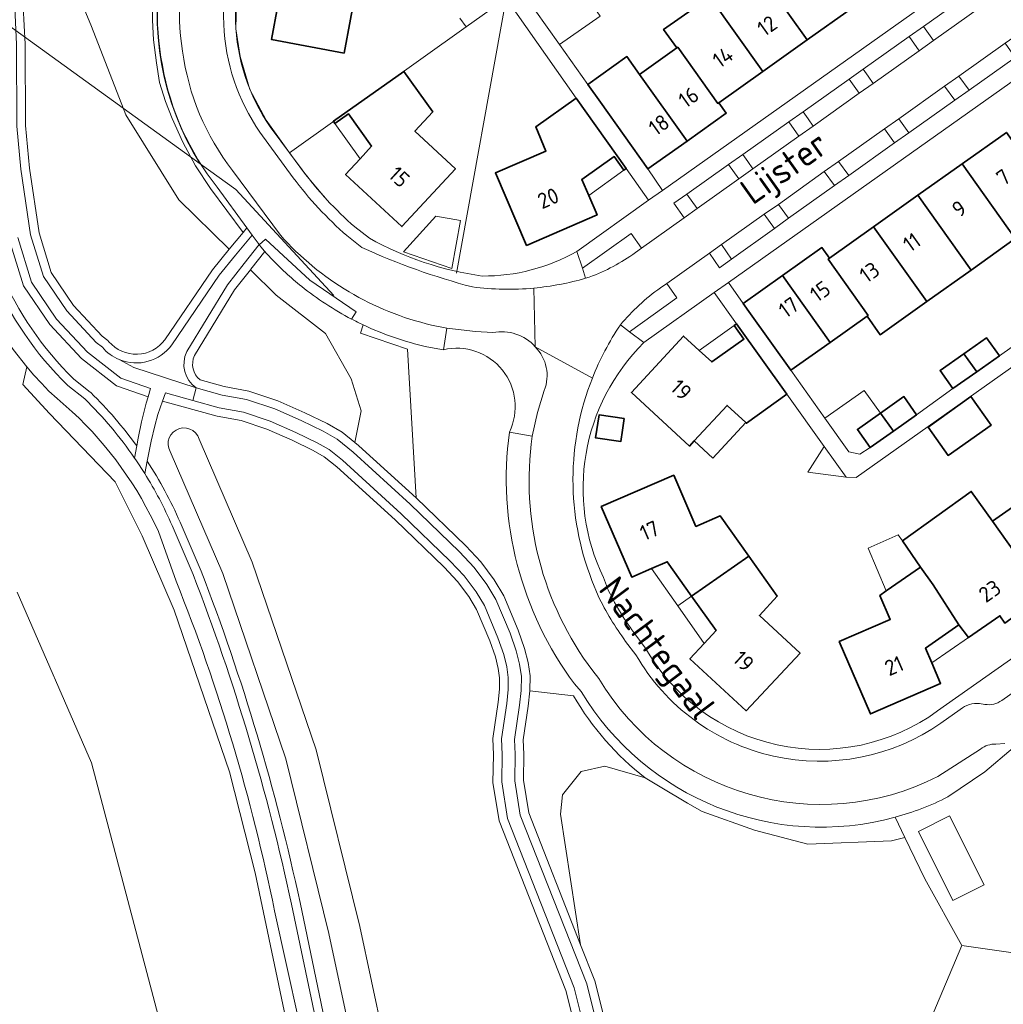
# Model space of a CAD drawing. Header units: metres. Extents: x 104777 to 177370, y 409697 to 438337.
# Tile 66 of 133: x 129737 to 129850, y 422931 to 423044. Entities that reach past the tile are written whole.
import ezdxf
from ezdxf.enums import TextEntityAlignment as Align
from ezdxf.lldxf.tags import DXFTag

# ---------------------------------------------------------------- set-up
doc = ezdxf.new("R2010")
doc.units = ezdxf.units.M
for name, color, linetype, lineweight in [('B-WE-GR-BEPLANTING_CULTUUR_VASTE PLANTENVAK-GV', 90, 'Continuous', 18), ('B-WE-GR-BOS_LOOF-GV', 40, 'Continuous', 13), ('B-WE-GR-GRAS-GV', 60, 'Continuous', 13), ('B-WE-GR-GROENVOORZIENING-GV', 80, 'Continuous', 18), ('B-WE-GR-HAAG-GV', 90, 'Continuous', 13), ('B-WE-GR-HOUTWAL-GV', 40, 'Continuous', 13), ('B-WE-KG-GRENS_PERCEEL-G', 150, 'KG-PERCEEL-SO', 18), ('B-WE-OG-BEBOUWING-G', 7, 'Continuous', 35), ('B-WE-OG-BEBOUWING-GV', 7, 'Continuous', 35), ('B-WE-OG-BEBOUWING_BASSIN-GV', 7, 'Continuous', 18), ('B-WE-OG-BEBOUWING_HUISNUMMER-T18', 10, 'Continuous', 18), ('B-WE-OG-BEBOUWING_LUIFEL-GV', 7, 'Continuous', 18), ('B-WE-OG-BEBOUWING_SCHUUR-GV', 7, 'Continuous', 18), ('B-WE-OG-BEBOUWING_STRAATNAAM-T18', 10, 'Continuous', 18), ('B-WE-OG-TERREIN_BEGROEID-GV', 7, 'Continuous', 18), ('B-WE-OG-TERREIN_ERF-GV', 7, 'Continuous', 18), ('B-WE-OG-WATER_GREPPEL-GV', 160, 'Continuous', 18), ('B-WE-VH-GESLOTENVERHARDING_ASFALT-GV', 10, 'Continuous', 18), ('B-WE-VH-HALFVERHARDING_GRAVEL-GV', 130, 'Continuous', 18), ('B-WE-VH-OPENVERHARDING_BETONSTRAATSTEEN-GV', 90, 'Continuous', 18), ('B-WE-VH-OPENVERHARDING_SIERBESTRATING-GV', 90, 'Continuous', 18), ('B-WE-VH-OPENVERHARDING_STRAATBAKSTEEN-GV', 90, 'Continuous', 18), ('B-WE-VH-OPENVERHARDING_TEGEL-GV', 90, 'Continuous', 18)]:
    doc.layers.add(name, color=color, linetype=linetype, lineweight=lineweight)
doc.styles.add('NLCS-ISO-M20-T18', font='NLCS-ISO.ttf', dxfattribs={"height": 0.036})
doc.styles.get("Standard").update_dxf_attribs({"font": 'Romans.shx'})
tags = doc.linetypes.add('KG-PERCEEL-SO', pattern='A,5.5,-2,["P",Standard,S=1.8,R=0,X=-0.5,Y=-0.9],-2,5.5,-2,[5,NLCS.SHX,S=0.75,R=0,X=0,Y=0],-2', length=19).pattern_tags.tags
tags[6] = DXFTag(74, 10)

msp = doc.modelspace()

# ---------------------------------------------------------------- linework, layer by layer
at = {"layer": 'B-WE-GR-BEPLANTING_CULTUUR_VASTE PLANTENVAK-GV', "ltscale": 20, "flags": 128}
for points in [[(129842.126, 423041.651), (129840.967, 423043.292), (129839.331, 423042.133), (129840.498, 423040.489)], [(129835.193, 423036.718), (129834.616, 423037.546), (129834.035, 423038.381), (129832.408, 423037.204), (129833.567, 423035.589)], [(129843.415, 423036.41), (129844.593, 423034.784), (129846.237, 423035.947), (129845.06, 423037.56)], [(129827.701, 423032.628), (129827.111, 423033.462), (129825.473, 423032.292), (129826.639, 423030.661), (129828.277, 423031.813)], [(129836.504, 423031.499), (129837.653, 423029.861), (129839.297, 423031.011), (129838.126, 423032.648)], [(129821.332, 423026.884), (129820.756, 423027.705), (129820.178, 423028.529), (129818.54, 423027.376), (129819.709, 423025.739)], [(129829.558, 423026.576), (129830.743, 423024.945), (129832.373, 423026.107), (129831.198, 423027.736)], [(129814.91, 423022.326), (129813.736, 423023.976), (129812.227, 423022.931), (129813.441, 423021.227)], [(129825.426, 423021.178), (129824.284, 423022.778), (129822.627, 423021.636), (129823.808, 423020.011)], [(129818.878, 423016.469), (129818.306, 423017.298), (129817.723, 423018.143), (129816.323, 423017.146), (129817.508, 423015.469)]]:
    msp.add_lwpolyline(points, close=True, dxfattribs=at)
at = {"layer": 'B-WE-GR-BOS_LOOF-GV', "ltscale": 20, "flags": 128}
for points in [[(129783.79, 422803.894), (129782.941, 422828.278), (129782.24, 422844.23), (129781.388, 422854.755), (129780.188, 422863.307), (129777.583, 422876.379), (129772.776, 422903.61), (129768.321, 422925.288), (129764.017, 422945.762), (129761.065, 422957.413), (129754.707, 422976.043), (129751.005, 422984.594), (129747.895, 422990.819), (129740.336, 422998.681), (129737.284, 423002.031), (129737.722, 423004.066), (129736.161, 423006.051)], [(129801.745, 422924.431), (129799.813, 422932.205), (129792.126, 422951.741), (129791.41, 422956.165), (129791.449, 422959.369), (129791.383, 422961.256), (129791.995, 422965.412), (129792.146, 422966.933), (129792.174, 422968.224), (129792.006, 422969.32), (129791.693, 422970.634), (129791.05, 422972.477), (129789.522, 422976.098), (129788.622, 422977.599), (129787.338, 422979.348), (129785.781, 422980.981), (129780.153, 422986.417), (129773.429, 422992.56), (129771.97, 422993.712), (129770.693, 422994.428), (129768.277, 422995.599), (129765.382, 422996.879), (129762.414, 422997.863), (129759.648, 422998.376), (129753.372, 423000.117), (129752.806, 422998.573), (129752.472, 422997.275), (129752.039, 422995.482), (129751.586, 422993.196)], [(129777.872, 422913.652), (129772.508, 422938.767), (129767.541, 422958.914), (129760.286, 422980.236), (129754.228, 422994.305), (129754.071, 422994.681), (129754, 422995.082), (129754.021, 422995.489), (129754.13, 422995.881), (129754.324, 422996.239), (129754.592, 422996.546), (129754.921, 422996.786), (129755.295, 422996.947), (129755.696, 422997.021), (129756.103, 422997.005), (129756.496, 422996.9), (129756.856, 422996.71), (129757.166, 422996.445), (129757.409, 422996.118), (129757.573, 422995.745), (129763.688, 422981.545), (129771.04, 422959.939), (129776.058, 422939.583), (129781.443, 422914.367)], [(129755.374, 422986.18), (129757.809, 422980.513)], [(129736.629, 422978.098), (129745.189, 422958.42), (129752.991, 422928.745), (129755.329, 422912.118), (129761.121, 422885.021), (129767.802, 422838.11), (129768.805, 422801.672)], [(129768.805, 422801.672), (129767.802, 422838.11), (129761.121, 422885.021), (129755.329, 422912.118), (129752.991, 422928.745), (129745.189, 422958.42), (129736.629, 422978.098)], [(129839.244, 422922.849), (129845.393, 422937.381), (129841.139, 422945.073), (129838.839, 422949.823), (129837.303, 422949.442), (129827.68, 422949.056), (129821.52, 422950.676), (129815.482, 422952.812), (129813.806, 422953.808), (129810.651, 422955.684), (129808.944, 422956.699), (129804.269, 422958.063), (129801.577, 422957.421), (129799.409, 422954.749), (129799.165, 422952.536), (129801.501, 422937.476), (129803.131, 422933.334), (129803.17, 422933.209), (129805.128, 422925.334)], [(129769.189, 422942.349), (129773.247, 422922.968), (129776.651, 422905.753), (129782.477, 422875.341), (129783.817, 422867.358)]]:
    msp.add_lwpolyline(points, dxfattribs=at)
at = {"layer": 'B-WE-GR-BOS_LOOF-GV', "ltscale": 20}
for points in [[(129751.586, 422993.196, -0.0422181), (129755.374, 422986.18)], [(129757.809, 422980.513, -0.0392467), (129769.189, 422942.349)]]:
    msp.add_lwpolyline(points, format="xyb", dxfattribs=at)
at = {"layer": 'B-WE-GR-GRAS-GV', "ltscale": 20, "flags": 128}
for points in [[(129741.112, 423053.116), (129745.169, 423043.271), (129749.145, 423033.082), (129755.216, 423023.311), (129761.048, 423017.614), (129762.63, 423019.542), (129758.884, 423024.617), (129757.159, 423027.207), (129755.701, 423029.944), (129754.471, 423032.659), (129753.71, 423034.636), (129753.025, 423036.822), (129752.644, 423039.09), (129752.327, 423041.757), (129752.188, 423043.999), (129752.188, 423046.12)], [(129750.384, 422994.946), (129750.547, 422995.862), (129750.942, 422997.729), (129751.486, 422999.868), (129751.698, 423000.609), (129748.068, 423001.867), (129744.02, 423005.026), (129740.372, 423008.947), (129737.362, 423013.385), (129735.71, 423018.737)], [(129765.123, 423017.359), (129763.536, 423015.336), (129763.469, 423015.25), (129766.453, 423012.335), (129772.141, 423007.92), (129775.096, 423002.69), (129776.227, 422998.976), (129775.516, 422995.347), (129775.927, 422995.015), (129775.974, 422994.975), (129782.544, 422988.974), (129781.578, 423006.11), (129776.14, 423007.951), (129776.461, 423008.9)], [(129743.131, 423002.651), (129745.018, 423001.162), (129745.099, 423001.092)], [(129884.25, 422919.821), (129885.106, 422924.718), (129885.135, 422924.857), (129884.711, 422924.995), (129884.862, 422925.733), (129881.824, 422927.327), (129865.069, 422934.457), (129861.494, 422935.087), (129845.393, 422937.381), (129839.244, 422922.849), (129848.052, 422902.986), (129855.244, 422901.025), (129864.195, 422909.661), (129871.562, 422904.718), (129871.566, 422904.724), (129873.202, 422907.126), (129877.001, 422910.857), (129883.674, 422918.566)]]:
    msp.add_lwpolyline(points, dxfattribs=at)
at = {"layer": 'B-WE-GR-GRAS-GV', "ltscale": 20}
for points in [[(129731.634, 423029.591, 0.1989726), (129743.131, 423002.651)], [(129765.791, 423016.633, -0.0072208), (129765.123, 423017.359)], [(129769.38, 423013.325, -0.0346484), (129765.791, 423016.633)], [(129772.15, 423011.314, -0.024211), (129769.38, 423013.325)], [(129775.127, 423009.564, -0.0242846), (129772.15, 423011.314)], [(129776.461, 423008.9, -0.0108032), (129775.127, 423009.564)], [(129745.099, 423001.092, -0.0429142), (129750.384, 422994.946)]]:
    msp.add_lwpolyline(points, format="xyb", dxfattribs=at)
at = {"layer": 'B-WE-GR-GROENVOORZIENING-GV', "ltscale": 20}
for points in [[(129753.336, 423038.804, -0.1191839), (129754.059, 423053.764)], [(129759.655, 423024.749, -0.1228892), (129753.336, 423038.804)], [(129764.735, 423017.8, 0.0039882), (129765.123, 423017.359)], [(129765.123, 423017.359, 0.0072208), (129765.791, 423016.633)], [(129765.791, 423016.633, 0.0346484), (129769.38, 423013.325)], [(129802.503, 423014.41, 0.072472), (129807.801, 423017.226)], [(129769.38, 423013.325, 0.024211), (129772.15, 423011.314)], [(129810.703, 423013.166, 0.0661695), (129806.074, 423008.894)], [(129772.15, 423011.314, 0.0242846), (129775.127, 423009.564)]]:
    msp.add_lwpolyline(points, format="xyb", dxfattribs=at)
at = {"layer": 'B-WE-GR-GROENVOORZIENING-GV', "ltscale": 20, "flags": 128}
for points in [[(129752.188, 423046.12), (129752.188, 423043.999), (129752.327, 423041.757), (129752.644, 423039.09), (129753.025, 423036.822), (129753.71, 423034.636), (129754.471, 423032.659), (129755.701, 423029.944), (129757.159, 423027.207), (129758.884, 423024.617), (129762.63, 423019.542), (129763.07, 423020.078)], [(129763.07, 423020.078), (129759.655, 423024.749)], [(129775.127, 423009.564), (129775.667, 423010.383), (129770.307, 423014.044), (129765.215, 423018.782), (129764.498, 423018.125), (129764.735, 423017.8)], [(129808.501, 423017.746), (129807.327, 423019.419), (129801.727, 423015.439), (129802.066, 423014.272), (129802.503, 423014.41)], [(129807.801, 423017.226), (129808.501, 423017.746)], [(129806.074, 423008.894), (129807.114, 423008.107), (129812.576, 423012.013), (129811.416, 423013.649), (129810.703, 423013.166)]]:
    msp.add_lwpolyline(points, dxfattribs=at)
at = {"layer": 'B-WE-GR-HAAG-GV', "ltscale": 20}
for points in [[(129753.336, 423038.804, -0.1191839), (129754.059, 423053.764)], [(129759.655, 423024.749, -0.1228892), (129753.336, 423038.804)], [(129764.735, 423017.8, 0.0039882), (129765.123, 423017.359)], [(129765.123, 423017.359, 0.0072208), (129765.791, 423016.633)], [(129765.791, 423016.633, 0.0346484), (129769.38, 423013.325)], [(129802.503, 423014.41, 0.072472), (129807.801, 423017.226)], [(129769.38, 423013.325, 0.024211), (129772.15, 423011.314)], [(129810.703, 423013.166, 0.0661695), (129806.074, 423008.894)], [(129772.15, 423011.314, 0.0242846), (129775.127, 423009.564)]]:
    msp.add_lwpolyline(points, format="xyb", dxfattribs=at)
at = {"layer": 'B-WE-GR-HAAG-GV', "ltscale": 20, "flags": 128}
for points in [[(129752.188, 423046.12), (129752.188, 423043.999), (129752.327, 423041.757), (129752.644, 423039.09), (129753.025, 423036.822), (129753.71, 423034.636), (129754.471, 423032.659), (129755.701, 423029.944), (129757.159, 423027.207), (129758.884, 423024.617), (129762.63, 423019.542), (129763.07, 423020.078), (129759.655, 423024.749)], [(129765.215, 423018.782), (129764.498, 423018.125), (129764.735, 423017.8)], [(129775.127, 423009.564), (129775.667, 423010.383), (129770.307, 423014.044), (129765.215, 423018.782)], [(129808.501, 423017.746), (129807.327, 423019.419), (129801.727, 423015.439), (129802.066, 423014.272), (129802.503, 423014.41)], [(129807.801, 423017.226), (129808.501, 423017.746)], [(129806.074, 423008.894), (129807.114, 423008.107), (129812.576, 423012.013), (129811.416, 423013.649)], [(129811.416, 423013.649), (129810.703, 423013.166)]]:
    msp.add_lwpolyline(points, dxfattribs=at)
at = {"layer": 'B-WE-GR-HOUTWAL-GV', "ltscale": 20, "flags": 128}
for points in [[(129753.62, 423007.192), (129759.093, 423015.23), (129761.048, 423017.614), (129755.216, 423023.311), (129749.145, 423033.082), (129745.169, 423043.271), (129741.112, 423053.116), (129734.352, 423063.047), (129726.588, 423074.121), (129721.366, 423084.419), (129717.258, 423094.821), (129713.764, 423107.076), (129711.692, 423110.336), (129709.053, 423108.931), (129709, 423108.905)], [(129693.297, 423082.06), (129696.976, 423080.799), (129709.162, 423076.442), (129718.958, 423072.823), (129722.326, 423070.885), (129725.352, 423068.69), (129727.496, 423066.856), (129729.477, 423064.407), (129730.862, 423062.426), (129734.431, 423055.599), (129735.34, 423053.282), (129736.516, 423049.929), (129737.327, 423045.562), (129737.526, 423041.251), (129737.587, 423031.856), (129738.036, 423026.956), (129739.132, 423019.512), (129740.55, 423014.917), (129743.117, 423011.134), (129746.392, 423007.613), (129747.042, 423007.106), (129747.19, 423006.964)], [(129757.682, 423002.551), (129760.435, 423001.789), (129763.288, 423001.261), (129766.643, 423000.148), (129769.748, 422998.776), (129772.325, 422997.527), (129774.024, 422996.551), (129775.516, 422995.347), (129776.227, 422998.976), (129775.096, 423002.69), (129772.141, 423007.92), (129766.453, 423012.335), (129763.469, 423015.25), (129761.649, 423012.932), (129757.033, 423005.354)]]:
    msp.add_lwpolyline(points, dxfattribs=at)
at = {"layer": 'B-WE-GR-HOUTWAL-GV', "ltscale": 20}
for points in [[(129747.19, 423006.964, 0.4858655), (129753.62, 423007.192)], [(129757.033, 423005.354, 0.3415312), (129757.682, 423002.551)]]:
    msp.add_lwpolyline(points, format="xyb", dxfattribs=at)
at = {"layer": 'B-WE-KG-GRENS_PERCEEL-G', "ltscale": 20, "flags": 128}
for points in [[(129755.168, 423057.213), (129754.614, 423055.765), (129754.129, 423054.293), (129753.714, 423052.799), (129753.371, 423051.287), (129753.099, 423049.761), (129752.9, 423048.224), (129752.774, 423046.679), (129752.721, 423045.129), (129752.742, 423043.579), (129752.836, 423042.032), (129753.003, 423040.491), (129753.243, 423038.959), (129753.555, 423037.441), (129753.939, 423035.939), (129754.394, 423034.456), (129754.918, 423032.998), (129755.51, 423031.565), (129756.17, 423030.162), (129756.896, 423028.792), (129757.685, 423027.458)], [(129767.968, 423028.723), (129765.296, 423032.469), (129763.426, 423036.001), (129762.284, 423039.831), (129761.786, 423043), (129761.923, 423047.772), (129762.835, 423051.663)], [(129730.625, 423047.047), (129757.685, 423027.458)], [(129787.22, 423014.874), (129792.909, 423046.539)], [(129792.909, 423046.539), (129788.306, 423043.258)], [(129792.909, 423046.539), (129800.995, 423035.008), (129806.733, 423026.906)], [(129787.574, 423044.249), (129788.306, 423043.258)], [(129788.306, 423043.258), (129767.968, 423028.723)], [(129769.829, 423026.229), (129767.968, 423028.723)], [(129757.685, 423027.458), (129761.784, 423024.491)], [(129772.013, 423023.604), (129769.829, 423026.229)], [(129761.784, 423024.491), (129773.091, 423012.291)]]:
    msp.add_lwpolyline(points, dxfattribs=at)
at = {"layer": 'B-WE-OG-BEBOUWING-G', "ltscale": 20, "flags": 128}
for points in [[(129774.266, 423040.224), (129776.456, 423052.015), (129780.185, 423054.667), (129776.352, 423060.056), (129772.63, 423057.412), (129774.527, 423054.739), (129774.113, 423052.445), (129768.106, 423053.566), (129765.914, 423041.778)], [(129781.143, 423038.095), (129773.032, 423032.367), (129773.204, 423032.086), (129774.774, 423033.202), (129777.436, 423029.492), (129776.107, 423028.048), (129774.428, 423026.225), (129780.923, 423020.215), (129787.086, 423026.892), (129782.427, 423031.207), (129784.477, 423033.458)]]:
    msp.add_lwpolyline(points, close=True, dxfattribs=at)
at = {"layer": 'B-WE-OG-BEBOUWING-GV', "ltscale": 20, "flags": 128}
for points in [[(129774.266, 423040.224), (129776.456, 423052.015), (129780.185, 423054.667), (129776.352, 423060.056), (129772.63, 423057.412), (129774.527, 423054.739), (129774.113, 423052.445), (129768.106, 423053.566), (129765.914, 423041.778)], [(129821.485, 423050.323), (129827.588, 423041.727), (129832.681, 423045.342), (129826.58, 423053.936)], [(129821.485, 423050.323), (129816.39, 423046.71), (129822.495, 423038.111), (129827.588, 423041.727)], [(129812.573, 423040.814), (129812.676, 423040.888), (129817.29, 423034.416), (129817.403, 423034.496), (129822.495, 423038.111), (129816.39, 423046.71), (129811.044, 423042.919)], [(129817.403, 423034.496), (129817.29, 423034.416), (129812.676, 423040.888), (129812.573, 423040.814), (129808.291, 423037.766), (129813.751, 423030.078), (129818.274, 423033.294)], [(129813.751, 423030.078), (129808.291, 423037.766), (129806.829, 423039.811), (129802.318, 423036.612), (129803.778, 423034.553), (129809.231, 423026.864)], [(129781.143, 423038.095), (129773.032, 423032.367), (129773.204, 423032.086), (129774.774, 423033.202), (129777.436, 423029.492), (129776.107, 423028.048), (129774.428, 423026.225), (129780.923, 423020.215), (129787.086, 423026.892), (129782.427, 423031.207), (129784.477, 423033.458)], [(129806.733, 423026.906), (129800.995, 423035.008), (129796.324, 423031.716), (129797.504, 423028.919), (129791.684, 423026.407), (129795.281, 423018.056), (129803.396, 423021.574), (129802.427, 423023.808), (129801.629, 423025.646), (129805.369, 423028.296), (129806.468, 423026.727)], [(129845.436, 423027.447), (129851.552, 423018.839), (129856.644, 423022.466), (129850.532, 423031.068)], [(129851.552, 423018.839), (129845.436, 423027.447), (129840.34, 423023.826), (129846.461, 423015.212)], [(129846.461, 423015.212), (129840.34, 423023.826), (129835.244, 423020.204), (129841.369, 423011.584)], [(129830.148, 423016.583), (129830.016, 423016.489), (129834.609, 423009.992), (129834.502, 423009.916), (129836.002, 423007.761), (129841.369, 423011.584), (129835.244, 423020.204)], [(129830.219, 423006.88), (129834.502, 423009.916), (129834.609, 423009.992), (129830.016, 423016.489), (129830.148, 423016.583), (129829.273, 423017.8), (129824.748, 423014.583)], [(129821.076, 423010.187), (129825.699, 423003.677), (129830.219, 423006.88), (129824.748, 423014.583), (129820.234, 423011.373)], [(129825.231, 423000.912), (129819.447, 423009.011), (129819.181, 423008.832), (129820.309, 423007.264), (129816.597, 423004.624), (129815.158, 423005.945), (129813.347, 423007.607), (129807.343, 423001.107), (129814.039, 422994.934), (129814.582, 422995.521), (129818.363, 422999.615), (129820.531, 422997.633), (129820.6, 422997.57)], [(129845.642, 423005.57), (129847.119, 423003.491), (129849.716, 423005.319), (129848.25, 423007.406)], [(129847.119, 423003.491), (129845.642, 423005.57), (129842.894, 423003.636), (129844.362, 423001.55)], [(129837.51, 422996.657), (129840.185, 422998.546), (129838.714, 423000.628), (129836.039, 422998.739)], [(129846.447, 423000.628), (129841.507, 422997.124), (129843.811, 422993.852), (129848.762, 422997.339)], [(129806.516, 422998.1), (129803.622, 422998.528), (129803.229, 422995.874), (129806.124, 422995.445), (129806.32, 422996.772)], [(129836.039, 422998.739), (129833.365, 422996.851), (129834.836, 422994.769), (129837.51, 422996.657)], [(129820.864, 422982.267), (129817.569, 422986.894), (129814.771, 422985.681), (129812.23, 422991.57), (129803.884, 422987.964), (129807.381, 422979.835), (129809.674, 422980.826), (129811.466, 422981.6), (129814.282, 422977.639)], [(129848.944, 422986.27), (129855.677, 422976.743), (129856.356, 422977.226), (129856.141, 422977.53), (129858.924, 422979.499), (129858.383, 422980.268), (129859.519, 422981.063), (129858.929, 422981.88), (129862.442, 422984.359), (129858.136, 422990.416), (129854.649, 422987.953), (129853.528, 422989.521)], [(129855.677, 422976.743), (129848.944, 422986.27), (129846.479, 422989.707), (129842.516, 422986.869), (129838.552, 422984.031), (129840.629, 422980.99), (129842.095, 422978.94), (129845.048, 422974.351), (129846.15, 422972.891), (129849.777, 422975.376), (129850.335, 422974.548), (129851.467, 422975.344), (129851.995, 422974.583), (129854.803, 422976.526), (129855.001, 422976.262)], [(129814.282, 422977.639), (129817.098, 422973.679), (129815.725, 422972.202), (129814.08, 422970.433), (129820.559, 422964.43), (129826.764, 422971.079), (129822.096, 422975.43), (129824.151, 422977.65), (129820.864, 422982.267)], [(129841.942, 422969.956), (129841.213, 422971.648), (129845.048, 422974.351), (129842.095, 422978.94), (129840.629, 422980.99), (129836.7, 422978.254), (129835.956, 422977.736), (129837.147, 422974.97), (129831.287, 422972.417), (129834.866, 422964.071), (129842.959, 422967.595)]]:
    msp.add_lwpolyline(points, close=True, dxfattribs=at)
at = {"layer": 'B-WE-OG-BEBOUWING_BASSIN-GV', "ltscale": 20, "flags": 128}
msp.add_lwpolyline([(129840.403, 422950.524), (129844.375, 422942.573), (129847.964, 422944.365), (129843.993, 422952.317)], close=True, dxfattribs=at)
at = {"layer": 'B-WE-OG-BEBOUWING_LUIFEL-GV', "ltscale": 20, "flags": 128}
for points in [[(129797.554, 423047.391), (129796.432, 423046.64), (129796.218, 423045.214), (129799.071, 423041.19), (129803.766, 423044.469), (129801.821, 423047.254), (129801.642, 423047.129), (129799.018, 423045.296)], [(129773.204, 423032.086), (129776.107, 423028.048), (129777.436, 423029.492), (129774.774, 423033.202)], [(129806.468, 423026.727), (129805.369, 423028.296), (129801.629, 423025.646), (129802.427, 423023.808)], [(129815.158, 423005.945), (129816.597, 423004.624), (129820.309, 423007.264), (129819.181, 423008.832)], [(129834.836, 422994.769), (129833.365, 422996.851), (129836.039, 422998.739), (129834.147, 423001.324), (129829.631, 422998.141), (129832.375, 422994.276), (129833.666, 422993.998)], [(129820.531, 422997.633), (129818.363, 422999.615), (129814.582, 422995.521), (129816.739, 422993.528)], [(129832.06, 422991.351), (129829.528, 422994.896), (129827.651, 422991.931)], [(129840.629, 422980.99), (129838.552, 422984.031), (129838.076, 422984.724), (129834.629, 422983.167), (129836.7, 422978.254)], [(129812.688, 422976.53), (129814.282, 422977.639), (129811.466, 422981.6), (129809.674, 422980.826)], [(129815.725, 422972.202), (129817.098, 422973.679), (129814.282, 422977.639), (129812.688, 422976.53)], [(129845.048, 422974.351), (129841.213, 422971.648), (129841.942, 422969.956), (129846.15, 422972.891)]]:
    msp.add_lwpolyline(points, close=True, dxfattribs=at)
at = {"layer": 'B-WE-OG-BEBOUWING_SCHUUR-GV', "ltscale": 20, "flags": 128}
msp.add_lwpolyline([(129787.656, 423020.941), (129784.839, 423021.436), (129781.099, 423017.318), (129786.662, 423015.384)], close=True, dxfattribs=at)
at = {"layer": 'B-WE-OG-TERREIN_BEGROEID-GV', "ltscale": 20, "flags": 128}
for points in [[(129747.19, 423006.964), (129747.042, 423007.106), (129746.392, 423007.613), (129743.117, 423011.134), (129740.55, 423014.917), (129739.132, 423019.512), (129738.036, 423026.956), (129737.587, 423031.856), (129737.526, 423041.251), (129737.327, 423045.562), (129736.516, 423049.929), (129735.34, 423053.282), (129734.431, 423055.599), (129730.862, 423062.426), (129729.477, 423064.407), (129727.496, 423066.856), (129725.352, 423068.69), (129722.326, 423070.885), (129718.958, 423072.823), (129709.162, 423076.442), (129696.976, 423080.799), (129693.297, 423082.06)], [(129692.551, 423081.258), (129696.645, 423079.855), (129708.82, 423075.502), (129718.532, 423071.914), (129721.782, 423070.045), (129724.732, 423067.904), (129726.776, 423066.156), (129728.678, 423063.805), (129730.005, 423061.906), (129733.52, 423055.183), (129734.402, 423052.934), (129735.547, 423049.671), (129736.331, 423045.447), (129736.526, 423041.225), (129736.587, 423031.807), (129737.043, 423026.837), (129738.154, 423019.29), (129739.639, 423014.479), (129742.332, 423010.509), (129745.714, 423006.874), (129746.426, 423006.318)], [(129763.68, 423019.244), (129763.07, 423020.078), (129762.63, 423019.542), (129761.048, 423017.614), (129759.093, 423015.23), (129753.62, 423007.192)], [(129735.71, 423018.737), (129737.362, 423013.385), (129740.372, 423008.947), (129744.02, 423005.026), (129748.068, 423001.867), (129751.698, 423000.609), (129751.974, 423001.572), (129748.552, 423002.757), (129744.698, 423005.765), (129741.156, 423009.572), (129738.273, 423013.823), (129736.688, 423018.958)], [(129754.428, 423006.602), (129759.894, 423014.63), (129761.767, 423016.912), (129763.68, 423019.244)], [(129764.735, 423017.8), (129764.498, 423018.125), (129764.476, 423018.155), (129762.749, 423015.953), (129760.826, 423013.503), (129756.147, 423005.822)], [(129763.469, 423015.25), (129763.536, 423015.336), (129765.123, 423017.359)], [(129757.033, 423005.354), (129761.649, 423012.932), (129763.469, 423015.25)], [(129776.461, 423008.9), (129776.14, 423007.951), (129781.578, 423006.11), (129782.544, 422988.974), (129788.273, 422983.441), (129790.028, 422981.599), (129791.539, 422979.538), (129792.645, 422977.696), (129794.322, 422973.724), (129795.056, 422971.619), (129795.444, 422969.991), (129795.679, 422968.452), (129795.642, 422966.723), (129800.698, 422966.144)], [(129791.397, 423008.011), (129789.39, 423008.117), (129786.102, 423008.535), (129785.694, 423006.03)], [(129785.694, 423006.03), (129783.78, 423006.376)], [(129742.97, 422998.88), (129741.21, 423000.418), (129740.28, 423001.273), (129739.407, 423002.186), (129738.534, 423003.099), (129737.722, 423004.066), (129737.284, 423002.031), (129740.336, 422998.681), (129747.895, 422990.819), (129751.005, 422984.594), (129754.707, 422976.043), (129761.065, 422957.413), (129764.017, 422945.762), (129768.321, 422925.288), (129772.776, 422903.61), (129777.583, 422876.379), (129780.188, 422863.307), (129781.388, 422854.755), (129782.24, 422844.23), (129782.941, 422828.278), (129783.79, 422803.894)], [(129745.099, 423001.092), (129745.018, 423001.162), (129743.131, 423002.651)], [(129742.468, 423001.9), (129744.399, 423000.377)], [(129757.226, 423001.642), (129760.21, 423000.814), (129763.038, 423000.29), (129766.283, 422999.214), (129769.328, 422997.868), (129771.857, 422996.642), (129773.458, 422995.723), (129775.299, 422994.237), (129781.859, 422988.245), (129787.563, 422982.736), (129789.259, 422980.956), (129790.705, 422978.984), (129791.751, 422977.242), (129793.388, 422973.364), (129794.095, 422971.337), (129794.462, 422969.799), (129794.677, 422968.387), (129794.643, 422966.783), (129794.476, 422965.097), (129793.889, 422961.125), (129793.948, 422959.432), (129793.912, 422956.35), (129794.551, 422952.405), (129802.2, 422932.968), (129804.163, 422925.069)], [(129805.128, 422925.334), (129803.17, 422933.209), (129803.131, 422933.334), (129801.501, 422937.476), (129795.521, 422952.671), (129794.913, 422956.425), (129794.948, 422959.444), (129794.891, 422961.069), (129795.469, 422964.974), (129795.642, 422966.723), (129795.679, 422968.452), (129795.444, 422969.991), (129795.056, 422971.619), (129794.322, 422973.724), (129792.645, 422977.696), (129791.539, 422979.538), (129790.028, 422981.599), (129788.273, 422983.441), (129782.544, 422988.974), (129775.974, 422994.975), (129775.927, 422995.015), (129775.516, 422995.347), (129774.024, 422996.551), (129772.325, 422997.527), (129769.748, 422998.776), (129766.643, 423000.148), (129763.288, 423001.261), (129760.435, 423001.789), (129757.682, 423002.551)], [(129802.716, 422924.672), (129800.768, 422932.51), (129793.096, 422952.007), (129792.411, 422956.239), (129792.449, 422959.38), (129792.385, 422961.2), (129792.988, 422965.29), (129793.145, 422966.873), (129793.175, 422968.289), (129792.988, 422969.512), (129792.654, 422970.915), (129791.984, 422972.836), (129790.416, 422976.552), (129789.455, 422978.153), (129788.106, 422979.991), (129786.491, 422981.686), (129780.838, 422987.146), (129774.077, 422993.323), (129772.528, 422994.546), (129771.156, 422995.315), (129768.697, 422996.507), (129765.742, 422997.813), (129762.664, 422998.834), (129759.873, 422999.351), (129756.86, 423000.186), (129753.717, 423001.058), (129753.372, 423000.117), (129759.648, 422998.376), (129762.414, 422997.863), (129765.382, 422996.879), (129768.277, 422995.599), (129770.693, 422994.428), (129771.97, 422993.712), (129773.429, 422992.56), (129780.153, 422986.417), (129785.781, 422980.981), (129787.338, 422979.348), (129788.622, 422977.599), (129789.522, 422976.098), (129791.05, 422972.477), (129791.693, 422970.634), (129792.006, 422969.32), (129792.174, 422968.224), (129792.146, 422966.933), (129791.995, 422965.412), (129791.383, 422961.256), (129791.449, 422959.369), (129791.41, 422956.165), (129792.126, 422951.741), (129799.813, 422932.205), (129801.745, 422924.431)], [(129793.303, 422996.551), (129795.927, 422996.068), (129796.532, 422998.813), (129797.309, 423001.329)], [(129750.137, 422993.56), (129750.384, 422994.946)], [(129751.586, 422993.196), (129751.305, 422991.778)], [(129754.457, 422985.781), (129756.876, 422980.153)], [(129757.809, 422980.513), (129755.374, 422986.18)], [(129754.912, 422979.387), (129752.875, 422985.074)], [(129801.555, 422966.66), (129800.809, 422967.531)], [(129800.698, 422966.144), (129795.642, 422966.723), (129795.469, 422964.974), (129794.891, 422961.069), (129794.948, 422959.444), (129794.913, 422956.425), (129795.521, 422952.671), (129801.501, 422937.476), (129799.165, 422952.536), (129799.409, 422954.749), (129801.577, 422957.421), (129804.269, 422958.063), (129808.944, 422956.699)], [(129808.944, 422956.699), (129810.651, 422955.684), (129813.806, 422953.808), (129815.482, 422952.812), (129821.52, 422950.676), (129827.68, 422949.056), (129837.303, 422949.442), (129838.839, 422949.823), (129837.704, 422952.167)], [(129780.971, 422866.579), (129779.231, 422875.864), (129773.718, 422904.95), (129770.445, 422922.476), (129766.251, 422941.384)], [(129768.211, 422942.139), (129772.267, 422922.768), (129775.669, 422905.562), (129781.493, 422875.164), (129782.836, 422867.163)], [(129783.817, 422867.358), (129782.477, 422875.341), (129776.651, 422905.753), (129773.247, 422922.968), (129769.189, 422942.349)]]:
    msp.add_lwpolyline(points, dxfattribs=at)
at = {"layer": 'B-WE-OG-TERREIN_BEGROEID-GV', "ltscale": 20}
for points in [[(129730.634, 423029.581, 0.1993334), (129742.468, 423001.9)], [(129743.131, 423002.651, -0.1989726), (129731.634, 423029.591)], [(129765.123, 423017.359, -0.0039882), (129764.735, 423017.8)], [(129783.78, 423006.376, -0.0545368), (129776.461, 423008.9)], [(129753.62, 423007.192, -0.4858655), (129747.19, 423006.964)], [(129796.273, 423006.37, 0.2668266), (129791.397, 423008.011)], [(129746.426, 423006.318, 0.1199827), (129748.374, 423004.898)], [(129748.374, 423004.898, 0.3457716), (129754.428, 423006.602)], [(129793.303, 422996.551, 0.6316889), (129785.694, 423006.03)], [(129785.694, 423006.03, -0.6316889), (129793.303, 422996.551)], [(129797.309, 423001.329, 0.2999691), (129796.273, 423006.37)], [(129756.147, 423005.822, 0.3648526), (129757.226, 423001.642)], [(129757.682, 423002.551, -0.3415312), (129757.033, 423005.354)], [(129744.399, 423000.377, -0.0482356), (129750.137, 422993.56)], [(129750.384, 422994.946, 0.0429142), (129745.099, 423001.092)], [(129752.875, 422985.074, 0.0998648), (129742.97, 422998.88)], [(129800.809, 422967.531, -0.1966888), (129793.303, 422996.551)], [(129755.374, 422986.18, 0.0422181), (129751.586, 422993.196)], [(129751.305, 422991.778, -0.0366283), (129754.457, 422985.781)], [(129756.876, 422980.153, -0.039247), (129768.211, 422942.139)], [(129769.189, 422942.349, 0.0392467), (129757.809, 422980.513)], [(129766.251, 422941.384, 0.0453306), (129754.912, 422979.387)], [(129837.704, 422952.167, -0.3356251), (129801.555, 422966.66)], [(129800.698, 422966.144, 0.09651), (129808.944, 422956.699)], [(129808.944, 422956.699, -0.09651), (129800.698, 422966.144)]]:
    msp.add_lwpolyline(points, format="xyb", dxfattribs=at)
at = {"layer": 'B-WE-OG-TERREIN_ERF-GV', "ltscale": 20, "flags": 128}
for points in [[(129832.681, 423045.342), (129827.588, 423041.727), (129822.495, 423038.111), (129817.403, 423034.496), (129818.274, 423033.294), (129813.751, 423030.078), (129809.231, 423026.864), (129810.92, 423024.384), (129810.929, 423024.371), (129857.028, 423057.115), (129856.121, 423058.39), (129878.233, 423073.743), (129878.238, 423073.746)], [(129776.456, 423052.015), (129774.266, 423040.224), (129765.914, 423041.778), (129768.106, 423053.566)], [(129865.284, 423046.981), (129818.524, 423013.781), (129820.234, 423011.373), (129824.748, 423014.583), (129829.273, 423017.8), (129830.148, 423016.583), (129835.244, 423020.204), (129840.34, 423023.826), (129845.436, 423027.447), (129850.532, 423031.068)], [(129801.05, 423017.37), (129809.325, 423023.256), (129806.733, 423026.906), (129806.468, 423026.727), (129805.369, 423028.296), (129801.629, 423025.646), (129802.427, 423023.808), (129803.396, 423021.574), (129795.281, 423018.056), (129791.684, 423026.407), (129797.504, 423028.919), (129796.324, 423031.716), (129800.995, 423035.008), (129792.909, 423046.539)], [(129796.218, 423045.214), (129799.071, 423041.19), (129802.318, 423036.612), (129806.829, 423039.811), (129808.291, 423037.766), (129812.573, 423040.814), (129811.044, 423042.919), (129816.39, 423046.71)], [(129765.761, 423031.714), (129769.425, 423026.75)], [(129775.508, 423020.188), (129777.171, 423018.89)], [(129873.115, 423019.599), (129833.239, 422991.318), (129832.06, 422991.351), (129829.528, 422994.896), (129825.231, 423000.912), (129820.6, 422997.57), (129820.531, 422997.633), (129818.363, 422999.615), (129814.582, 422995.521), (129814.039, 422994.934), (129807.343, 423001.107), (129813.347, 423007.607), (129815.158, 423005.945), (129816.597, 423004.624), (129820.309, 423007.264), (129819.181, 423008.832), (129819.447, 423009.011), (129816.876, 423012.611), (129808.781, 423006.863)], [(129851.552, 423018.839), (129846.461, 423015.212), (129841.369, 423011.584), (129836.002, 423007.761), (129834.502, 423009.916), (129830.219, 423006.88), (129825.699, 423003.677), (129829.631, 422998.141), (129832.375, 422994.276), (129833.666, 422993.998), (129834.836, 422994.769), (129833.365, 422996.851), (129836.039, 422998.739), (129838.714, 423000.628), (129840.185, 422998.546), (129844.362, 423001.55), (129842.894, 423003.636), (129845.642, 423005.57), (129848.25, 423007.406), (129849.716, 423005.319), (129854.641, 423008.831)], [(129842.6, 422964.416), (129851.663, 422970.799), (129880.409, 422991.045)], [(129850.335, 422974.548), (129849.777, 422975.376), (129846.15, 422972.891), (129845.048, 422974.351), (129841.213, 422971.648), (129841.942, 422969.956), (129842.959, 422967.595), (129834.866, 422964.071), (129831.287, 422972.417), (129837.147, 422974.97), (129835.956, 422977.736), (129836.7, 422978.254), (129840.629, 422980.99), (129838.552, 422984.031), (129842.516, 422986.869), (129846.479, 422989.707), (129848.944, 422986.27), (129853.528, 422989.521)], [(129804.14, 422979.775), (129804.717, 422978.252)], [(129807.849, 422973.159), (129808.944, 422971.698)], [(129889.684, 422954.323), (129890.288, 422957.548), (129887.358, 422958.129), (129887.35, 422958.13), (129886.752, 422958.238), (129885.7, 422958.407), (129874.51, 422960.433), (129870.049, 422961.159), (129869.509, 422961.275), (129866.568, 422961.79), (129862.392, 422962.542), (129860.99, 422962.782), (129860.969, 422962.786), (129856.778, 422963.548), (129856.417, 422964.05), (129853.162, 422961.736), (129851.3, 422960.153), (129848.062, 422957.402), (129843.783, 422954.506)], [(129837.704, 422952.167), (129838.839, 422949.823), (129841.139, 422945.073), (129845.393, 422937.381), (129861.494, 422935.087)]]:
    msp.add_lwpolyline(points, dxfattribs=at)
at = {"layer": 'B-WE-OG-TERREIN_ERF-GV', "ltscale": 20}
for points in [[(129765.385, 423057.063, 0.1542487), (129761.77, 423043.91)], [(129761.77, 423043.91, 0.1469975), (129765.761, 423031.714)], [(129769.425, 423026.75, 0.0522735), (129775.508, 423020.188)], [(129777.171, 423018.89, 0.0932573), (129790.175, 423014.527)], [(129790.175, 423014.527, 0.1330736), (129801.05, 423017.37)], [(129808.781, 423006.863, 0.3202507), (129804.14, 422979.775)], [(129804.717, 422978.252, 0.0451214), (129807.849, 422973.159)], [(129808.944, 422971.698, 0.4485366), (129842.6, 422964.416)], [(129843.783, 422954.506, -0.0506161), (129837.704, 422952.167)]]:
    msp.add_lwpolyline(points, format="xyb", dxfattribs=at)
at = {"layer": 'B-WE-OG-TERREIN_ERF-GV', "ltscale": 20, "flags": 128}
for points in [[(129773.204, 423032.086), (129773.032, 423032.367), (129781.143, 423038.095), (129784.477, 423033.458), (129782.427, 423031.207), (129787.086, 423026.892), (129780.923, 423020.215), (129774.428, 423026.225), (129776.107, 423028.048), (129777.436, 423029.492), (129774.774, 423033.202)], [(129846.447, 423000.628), (129848.762, 422997.339), (129843.811, 422993.852), (129841.507, 422997.124)], [(129806.516, 422998.1), (129806.32, 422996.772), (129806.124, 422995.445), (129803.229, 422995.874), (129803.622, 422998.528)], [(129815.725, 422972.202), (129817.098, 422973.679), (129814.282, 422977.639), (129811.466, 422981.6), (129809.674, 422980.826), (129807.381, 422979.835), (129803.884, 422987.964), (129812.23, 422991.57), (129814.771, 422985.681), (129817.569, 422986.894), (129820.864, 422982.267), (129824.151, 422977.65), (129822.096, 422975.43), (129826.764, 422971.079), (129820.559, 422964.43), (129814.08, 422970.433)], [(129840.403, 422950.524), (129843.993, 422952.317), (129847.964, 422944.365), (129844.375, 422942.573)]]:
    msp.add_lwpolyline(points, close=True, dxfattribs=at)
at = {"layer": 'B-WE-OG-WATER_GREPPEL-GV', "ltscale": 20, "flags": 128}
msp.add_lwpolyline([(129781.443, 422914.367), (129776.058, 422939.583), (129771.04, 422959.939), (129763.688, 422981.545), (129757.573, 422995.745), (129757.409, 422996.118), (129757.166, 422996.445), (129756.856, 422996.71), (129756.496, 422996.9), (129756.103, 422997.005), (129755.696, 422997.021), (129755.295, 422996.947), (129754.921, 422996.786), (129754.592, 422996.546), (129754.324, 422996.239), (129754.13, 422995.881), (129754.021, 422995.489), (129754, 422995.082), (129754.071, 422994.681), (129754.228, 422994.305), (129760.286, 422980.236), (129767.541, 422958.914), (129772.508, 422938.767), (129777.872, 422913.652)], dxfattribs=at)
at = {"layer": 'B-WE-VH-GESLOTENVERHARDING_ASFALT-GV', "ltscale": 20, "flags": 128}
msp.add_lwpolyline([(129804.163, 422925.069), (129802.2, 422932.968), (129794.551, 422952.405), (129793.912, 422956.35), (129793.948, 422959.432), (129793.889, 422961.125), (129794.476, 422965.097), (129794.643, 422966.783), (129794.677, 422968.387), (129794.462, 422969.799), (129794.095, 422971.337), (129793.388, 422973.364), (129791.751, 422977.242), (129790.705, 422978.984), (129789.259, 422980.956), (129787.563, 422982.736), (129781.859, 422988.245), (129775.299, 422994.237), (129773.458, 422995.723), (129771.857, 422996.642), (129769.328, 422997.868), (129766.283, 422999.214), (129763.038, 423000.29), (129760.21, 423000.814), (129757.226, 423001.642), (129756.86, 423000.186), (129759.873, 422999.351), (129762.664, 422998.834), (129765.742, 422997.813), (129768.697, 422996.507), (129771.156, 422995.315), (129772.528, 422994.546), (129774.077, 422993.323), (129780.838, 422987.146), (129786.491, 422981.686), (129788.106, 422979.991), (129789.455, 422978.153), (129790.416, 422976.552), (129791.984, 422972.836), (129792.654, 422970.915), (129792.988, 422969.512), (129793.175, 422968.289), (129793.145, 422966.873), (129792.988, 422965.29), (129792.385, 422961.2), (129792.449, 422959.38), (129792.411, 422956.239), (129793.096, 422952.007), (129800.768, 422932.51), (129802.716, 422924.672)], dxfattribs=at)
at = {"layer": 'B-WE-VH-HALFVERHARDING_GRAVEL-GV', "ltscale": 20, "flags": 128}
for points in [[(129746.426, 423006.318), (129745.714, 423006.874), (129742.332, 423010.509), (129739.639, 423014.479), (129738.154, 423019.29), (129737.043, 423026.837), (129736.587, 423031.807)], [(129736.688, 423018.958), (129738.273, 423013.823), (129741.156, 423009.572), (129744.698, 423005.765), (129748.552, 423002.757), (129751.974, 423001.572), (129751.698, 423000.609), (129751.486, 422999.868), (129750.942, 422997.729), (129750.547, 422995.862), (129750.384, 422994.946), (129750.137, 422993.56)], [(129756.147, 423005.822), (129760.826, 423013.503), (129762.749, 423015.953), (129764.476, 423018.155), (129763.68, 423019.244), (129761.767, 423016.912), (129759.894, 423014.63), (129754.428, 423006.602)], [(129734.732, 423008.132), (129736.161, 423006.051), (129737.722, 423004.066), (129738.534, 423003.099), (129739.407, 423002.186), (129740.28, 423001.273), (129741.21, 423000.418), (129742.97, 422998.88)], [(129748.374, 423004.898), (129750.05, 423003.986), (129757.226, 423001.642)], [(129751.305, 422991.778), (129751.586, 422993.196), (129752.039, 422995.482), (129752.472, 422997.275), (129752.806, 422998.573), (129753.372, 423000.117), (129753.717, 423001.058), (129756.86, 423000.186), (129757.226, 423001.642), (129750.05, 423003.986), (129748.374, 423004.898)], [(129744.399, 423000.377), (129742.468, 423001.9)], [(129756.876, 422980.153), (129754.457, 422985.781)], [(129752.875, 422985.074), (129754.912, 422979.387)], [(129766.251, 422941.384), (129770.445, 422922.476), (129773.718, 422904.95), (129779.231, 422875.864), (129780.971, 422866.579)], [(129782.836, 422867.163), (129781.493, 422875.164), (129775.669, 422905.562), (129772.267, 422922.768), (129768.211, 422942.139)]]:
    msp.add_lwpolyline(points, dxfattribs=at)
at = {"layer": 'B-WE-VH-HALFVERHARDING_GRAVEL-GV', "ltscale": 20}
for points in [[(129742.468, 423001.9, -0.1993334), (129730.634, 423029.581)], [(129748.374, 423004.898, -0.1199827), (129746.426, 423006.318)], [(129754.428, 423006.602, -0.3457716), (129748.374, 423004.898)], [(129757.226, 423001.642, -0.3648526), (129756.147, 423005.822)], [(129750.137, 422993.56, 0.0482356), (129744.399, 423000.377)], [(129742.97, 422998.88, -0.0998648), (129752.875, 422985.074)], [(129751.305, 422991.778, 0.0114526), (129750.137, 422993.56)], [(129750.137, 422993.56, -0.0114526), (129751.305, 422991.778)], [(129754.457, 422985.781, 0.0366283), (129751.305, 422991.778)], [(129768.211, 422942.139, 0.039247), (129756.876, 422980.153)], [(129754.912, 422979.387, -0.0453306), (129766.251, 422941.384)]]:
    msp.add_lwpolyline(points, format="xyb", dxfattribs=at)
at = {"layer": 'B-WE-VH-OPENVERHARDING_BETONSTRAATSTEEN-GV', "ltscale": 20, "flags": 128}
for points in [[(129879.899, 423068.474), (129876.956, 423066.375), (129872.027, 423062.889), (129870.402, 423061.744), (129865.497, 423058.271), (129863.878, 423057.109), (129858.993, 423053.627), (129856.298, 423051.725), (129854.764, 423050.636), (129849.054, 423046.579), (129847.45, 423045.446), (129842.126, 423041.651), (129840.498, 423040.489), (129835.193, 423036.718), (129833.567, 423035.589), (129828.277, 423031.813), (129826.639, 423030.661), (129821.332, 423026.884), (129819.709, 423025.739), (129814.91, 423022.326), (129813.441, 423021.227), (129808.501, 423017.746), (129807.801, 423017.226)], [(129810.703, 423013.166), (129811.416, 423013.649), (129816.323, 423017.146), (129817.723, 423018.143), (129822.627, 423021.636), (129824.284, 423022.778), (129829.558, 423026.576), (129831.198, 423027.736), (129836.504, 423031.499), (129838.126, 423032.648), (129843.415, 423036.41), (129845.06, 423037.56), (129850.4, 423041.367), (129851.983, 423042.482), (129857.688, 423046.535), (129859.189, 423047.625), (129861.907, 423049.531), (129866.805, 423053.008), (129868.431, 423054.169), (129873.337, 423057.643), (129874.956, 423058.788), (129879.88, 423062.255), (129882.279, 423063.988)], [(129768.408, 423025.857), (129764.57, 423031.117)], [(129761.399, 423026.701), (129766.927, 423019.23)], [(129776.324, 423017.797), (129774.595, 423019.182)], [(129802.503, 423014.41), (129802.066, 423014.272)], [(129796.12, 423013.14), (129796.273, 423006.37), (129802.85, 423002.778)], [(129796.273, 423006.37), (129796.12, 423013.14)], [(129784.345, 423008.878), (129786.102, 423008.535), (129789.39, 423008.117), (129791.397, 423008.011)], [(129802.85, 423002.778), (129796.273, 423006.37)], [(129797.309, 423001.329), (129796.532, 422998.813), (129795.927, 422996.068)], [(129803.519, 422977.677), (129802.808, 422979.442)], [(129807.87, 422970.877), (129806.686, 422972.433)], [(129802.89, 422969.042), (129803.58, 422968.155)], [(129853.162, 422961.736), (129856.417, 422964.05), (129853.54, 422968.135), (129849.984, 422965.63)], [(129848.052, 422965.176), (129847.45, 422965.256)], [(129845.221, 422964.591), (129842.992, 422963.018)], [(129849.306, 422960.605), (129850.366, 422960.647)], [(129842.641, 422956.862), (129847.559, 422960.008)]]:
    msp.add_lwpolyline(points, dxfattribs=at)
at = {"layer": 'B-WE-VH-OPENVERHARDING_BETONSTRAATSTEEN-GV', "ltscale": 20}
for points in [[(129760.42, 423043.532, -0.1561067), (129764.107, 423057.568)], [(129756.944, 423054.414, 0.1269693), (129755.655, 423040.434)], [(129764.57, 423031.117, -0.1448243), (129760.42, 423043.532)], [(129755.655, 423040.434, 0.1306507), (129761.399, 423026.701)], [(129774.595, 423019.182, -0.0545834), (129768.408, 423025.857)], [(129766.927, 423019.23, 0.1549099), (129784.345, 423008.878)], [(129789.034, 423013.269, -0.0413999), (129776.324, 423017.797)], [(129807.801, 423017.226, -0.072472), (129802.503, 423014.41)], [(129802.066, 423014.272, -0.0474365), (129796.12, 423013.14)], [(129796.12, 423013.14, -0.0555934), (129789.034, 423013.269)], [(129806.074, 423008.894, -0.0661695), (129810.703, 423013.166)], [(129802.85, 423002.778, -0.0543505), (129806.074, 423008.894)], [(129791.397, 423008.011, -0.2668266), (129796.273, 423006.37)], [(129796.273, 423006.37, -0.2999691), (129797.309, 423001.329)], [(129802.808, 422979.442, -0.1894985), (129802.85, 423002.778)], [(129795.927, 422996.068, 0.1991013), (129802.89, 422969.042)], [(129806.686, 422972.433, -0.0448196), (129803.519, 422977.677)], [(129842.992, 422963.018, -0.4403735), (129807.87, 422970.877)], [(129803.58, 422968.155, 0.393459), (129842.641, 422956.862)], [(129847.45, 422965.256, 0.2086471), (129845.221, 422964.591)], [(129849.984, 422965.63, -0.2080208), (129848.052, 422965.176)], [(129847.559, 422960.008, -0.1801962), (129849.306, 422960.605)]]:
    msp.add_lwpolyline(points, format="xyb", dxfattribs=at)
at = {"layer": 'B-WE-VH-OPENVERHARDING_SIERBESTRATING-GV', "ltscale": 20, "flags": 128}
for points in [[(129842.126, 423041.651), (129847.45, 423045.446), (129846.259, 423047.056), (129840.967, 423043.292)], [(129834.035, 423038.381), (129834.616, 423037.546), (129835.193, 423036.718), (129840.498, 423040.489), (129839.331, 423042.133)], [(129850.4, 423041.367), (129845.06, 423037.56), (129846.237, 423035.947), (129851.525, 423039.702)], [(129832.408, 423037.204), (129827.111, 423033.462), (129827.701, 423032.628), (129828.277, 423031.813), (129833.567, 423035.589)], [(129839.297, 423031.011), (129844.593, 423034.784), (129843.415, 423036.41), (129838.126, 423032.648)], [(129826.639, 423030.661), (129825.473, 423032.292), (129820.178, 423028.529), (129820.756, 423027.705), (129821.332, 423026.884)], [(129831.198, 423027.736), (129832.373, 423026.107), (129837.653, 423029.861), (129836.504, 423031.499)], [(129814.91, 423022.326), (129819.709, 423025.739), (129818.54, 423027.376), (129813.736, 423023.976)], [(129825.426, 423021.178), (129830.743, 423024.945), (129829.558, 423026.576), (129824.284, 423022.778)], [(129823.808, 423020.011), (129822.627, 423021.636), (129817.723, 423018.143), (129818.306, 423017.298), (129818.878, 423016.469)]]:
    msp.add_lwpolyline(points, close=True, dxfattribs=at)
at = {"layer": 'B-WE-VH-OPENVERHARDING_STRAATBAKSTEEN-GV', "ltscale": 20}
for points in [[(129764.107, 423057.568, 0.1561067), (129760.42, 423043.532)], [(129761.77, 423043.91, -0.1542487), (129765.385, 423057.063)], [(129754.059, 423053.764, 0.1191839), (129753.336, 423038.804)], [(129755.655, 423040.434, -0.1269693), (129756.944, 423054.414)], [(129760.42, 423043.532, 0.1448243), (129764.57, 423031.117)], [(129765.761, 423031.714, -0.1469975), (129761.77, 423043.91)], [(129761.399, 423026.701, -0.1306507), (129755.655, 423040.434)], [(129753.336, 423038.804, 0.1228892), (129759.655, 423024.749)], [(129775.508, 423020.188, -0.0522735), (129769.425, 423026.75)], [(129768.408, 423025.857, 0.0545834), (129774.595, 423019.182)], [(129784.345, 423008.878, -0.1549099), (129766.927, 423019.23)], [(129790.175, 423014.527, -0.0932573), (129777.171, 423018.89)], [(129776.324, 423017.797, 0.0413999), (129789.034, 423013.269)], [(129801.05, 423017.37, -0.1330736), (129790.175, 423014.527)], [(129796.12, 423013.14, 0.0474365), (129802.066, 423014.272)], [(129789.034, 423013.269, 0.0555934), (129796.12, 423013.14)], [(129775.127, 423009.564, 0.0108032), (129776.461, 423008.9)], [(129776.461, 423008.9, 0.0545368), (129783.78, 423006.376)], [(129806.074, 423008.894, 0.0543505), (129802.85, 423002.778)], [(129804.14, 422979.775, -0.3202507), (129808.781, 423006.863)], [(129802.85, 423002.778, 0.1894985), (129802.808, 422979.442)], [(129793.303, 422996.551, 0.1966888), (129800.809, 422967.531)], [(129802.89, 422969.042, -0.1991013), (129795.927, 422996.068)], [(129803.519, 422977.677, 0.0448196), (129806.686, 422972.433)], [(129807.849, 422973.159, -0.0451214), (129804.717, 422978.252)], [(129807.87, 422970.877, 0.4403735), (129842.992, 422963.018)], [(129842.6, 422964.416, -0.4485366), (129808.944, 422971.698)], [(129842.641, 422956.862, -0.393459), (129803.58, 422968.155)], [(129801.555, 422966.66, 0.3356251), (129837.704, 422952.167)], [(129845.221, 422964.591, -0.2086471), (129847.45, 422965.256)], [(129848.052, 422965.176, 0.2080208), (129849.984, 422965.63)], [(129849.306, 422960.605, 0.1801962), (129847.559, 422960.008)], [(129837.704, 422952.167, 0.0506161), (129843.783, 422954.506)]]:
    msp.add_lwpolyline(points, format="xyb", dxfattribs=at)
at = {"layer": 'B-WE-VH-OPENVERHARDING_STRAATBAKSTEEN-GV', "ltscale": 20, "flags": 128}
for points in [[(129857.028, 423057.115), (129810.929, 423024.371), (129810.92, 423024.384), (129809.325, 423023.256), (129801.05, 423017.37), (129801.727, 423015.439), (129807.327, 423019.419), (129808.501, 423017.746), (129813.441, 423021.227), (129812.227, 423022.931), (129813.736, 423023.976), (129818.54, 423027.376), (129820.178, 423028.529), (129825.473, 423032.292), (129827.111, 423033.462), (129832.408, 423037.204), (129834.035, 423038.381), (129839.331, 423042.133), (129840.967, 423043.292), (129846.259, 423047.056)], [(129858.852, 423044.905), (129853.155, 423040.866), (129851.525, 423039.702), (129846.237, 423035.947), (129844.593, 423034.784), (129839.297, 423031.011), (129837.653, 423029.861), (129832.373, 423026.107), (129830.743, 423024.945), (129825.426, 423021.178), (129823.808, 423020.011), (129818.878, 423016.469), (129817.508, 423015.469), (129816.323, 423017.146), (129811.416, 423013.649), (129812.576, 423012.013), (129807.114, 423008.107), (129808.781, 423006.863), (129816.876, 423012.611), (129818.524, 423013.781), (129865.284, 423046.981)], [(129764.57, 423031.117), (129768.408, 423025.857)], [(129769.425, 423026.75), (129765.761, 423031.714)], [(129766.927, 423019.23), (129761.399, 423026.701)], [(129759.655, 423024.749), (129763.07, 423020.078)], [(129763.07, 423020.078), (129763.68, 423019.244), (129764.476, 423018.155), (129764.498, 423018.125), (129765.215, 423018.782), (129770.307, 423014.044), (129775.667, 423010.383), (129775.127, 423009.564)], [(129777.171, 423018.89), (129775.508, 423020.188)], [(129774.595, 423019.182), (129776.324, 423017.797)], [(129802.066, 423014.272), (129801.727, 423015.439), (129801.05, 423017.37)], [(129783.78, 423006.376), (129785.694, 423006.03), (129786.102, 423008.535), (129784.345, 423008.878)], [(129808.781, 423006.863), (129807.114, 423008.107), (129806.074, 423008.894)], [(129795.927, 422996.068), (129793.303, 422996.551)], [(129802.808, 422979.442), (129803.519, 422977.677)], [(129804.717, 422978.252), (129804.14, 422979.775)], [(129808.944, 422971.698), (129807.849, 422973.159)], [(129806.686, 422972.433), (129807.87, 422970.877)], [(129849.984, 422965.63), (129853.54, 422968.135), (129851.663, 422970.799), (129842.6, 422964.416)], [(129803.58, 422968.155), (129802.89, 422969.042)], [(129800.809, 422967.531), (129801.555, 422966.66)], [(129847.45, 422965.256), (129848.052, 422965.176)], [(129842.992, 422963.018), (129845.221, 422964.591)], [(129843.783, 422954.506), (129848.062, 422957.402), (129851.3, 422960.153), (129853.162, 422961.736)], [(129850.366, 422960.647), (129849.306, 422960.605)], [(129847.559, 422960.008), (129842.641, 422956.862)]]:
    msp.add_lwpolyline(points, dxfattribs=at)
at = {"layer": 'B-WE-VH-OPENVERHARDING_TEGEL-GV', "ltscale": 20, "flags": 128}
for points in [[(129792.909, 423046.539), (129800.995, 423035.008), (129806.733, 423026.906), (129809.325, 423023.256), (129810.92, 423024.384), (129809.231, 423026.864), (129803.778, 423034.553), (129802.318, 423036.612), (129799.071, 423041.19), (129796.218, 423045.214)], [(129854.641, 423008.831), (129849.716, 423005.319), (129847.119, 423003.491), (129844.362, 423001.55), (129840.185, 422998.546), (129837.51, 422996.657), (129834.836, 422994.769), (129833.666, 422993.998), (129832.375, 422994.276), (129829.631, 422998.141), (129825.699, 423003.677), (129821.076, 423010.187), (129820.234, 423011.373), (129818.524, 423013.781), (129816.876, 423012.611), (129819.447, 423009.011), (129825.231, 423000.912), (129829.528, 422994.896), (129832.06, 422991.351), (129833.239, 422991.318), (129873.115, 423019.599)]]:
    msp.add_lwpolyline(points, dxfattribs=at)

# ---------------------------------------------------------------- texts
at = {"layer": 'B-WE-OG-BEBOUWING_HUISNUMMER-T18', "ltscale": 20, "style": 'NLCS-ISO-M20-T18'}
for s, rotation, p in [('12', 35.4, (129822.973, 423043.356)), ('14', 35.4, (129817.881, 423039.741)), ('16', 35.4, (129813.936, 423035.117)), ('18', 35.3, (129810.526, 423031.953)), ('15', 317.2, (129780.615, 423025.95)), ('7', 35.4, (129850.177, 423025.909)), ('20', 23.5, (129797.767, 423023.494)), ('9', 35.4, (129845.081, 423022.288)), ('11', 35.4, (129839.633, 423018.416)), ('13', 35.4, (129834.766, 423014.958)), ('15', 35.4, (129829.083, 423012.757)), ('17', 35.4, (129825.462, 423010.919)), ('19', 317.3, (129813.077, 423001.42)), ('17', 23.3, (129809.427, 422985.202)), ('23', 35.1, (129848.618, 422978.23)), ('19', 317.2, (129820.26, 422970.16)), ('21', 23.5, (129837.593, 422969.621))]:
    msp.add_text(s, height=1.8, rotation=rotation, dxfattribs=at).set_placement(p, align=Align.MIDDLE)
at = {"layer": 'B-WE-OG-BEBOUWING_STRAATNAAM-T18', "ltscale": 20, "style": 'NLCS-ISO-M20-T18'}
for s, rotation, p in [('Lijster', 35.4, (129825.211, 423026.701)), ('Nachtegaal', 306.8, (129809.994, 422971.408))]:
    msp.add_text(s, height=3, rotation=rotation, dxfattribs=at).set_placement(p, align=Align.MIDDLE)

doc.saveas('drawing.dxf')
